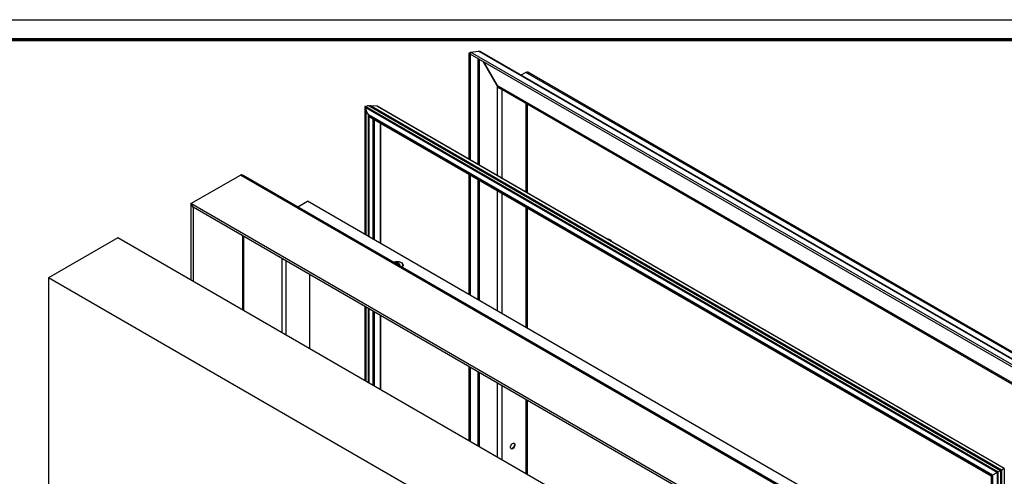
# Paper-space layout 'Sub assem IG' of a CAD drawing. Header units: millimetres. Extents: x 7 to 291, y 7 to 204.
# Tile 4 of 5: x 140 to 240, y 157 to 204. Entities that reach past the tile are written whole.
import ezdxf

# ---------------------------------------------------------------- set-up
doc = ezdxf.new("R2010")
doc.units = ezdxf.units.MM
doc.layers.add('BORDERS', color=7, linetype='Continuous')
doc.layers.add('TEXT_SHEET_FORMAT', color=7, linetype='Continuous')

psp = doc.layouts.new('Sub assem IG')

# ---------------------------------------------------------------- linework, layer by layer
at = {"color": 7, "linetype": 'Continuous', "lineweight": 25}
for p, q in [((185.79, 200.39), (185.63, 200.38)), ((185.63, 200.38), (185.75, 200.25)), ((185.63, 200.38), (185.63, 189.56)), ((185.78, 200.26), (185.75, 200.25)), ((185.75, 200.25), (185.75, 189.49)), ((185.81, 200.48), (185.77, 200.26)), ((249.76, 163.32), (185.77, 200.26)), ((185.81, 200.48), (186.62, 200.56)), ((249.81, 163.54), (185.81, 200.48)), ((250.27, 163.81), (186.62, 200.56)), ((250.37, 163.81), (186.75, 200.54)), ((188.51, 197.08), (187.12, 199.48)), ((187.14, 199.47), (188.52, 197.08)), ((191.45, 198.41), (190.94, 198.11)), ((250.83, 164.14), (191.45, 198.41)), ((250.98, 164.16), (191.65, 198.42)), ((188.52, 197.08), (188.51, 197.08)), ((248.39, 162.52), (188.52, 197.08)), ((188.77, 196.82), (248.28, 162.46)), ((239.89, 157.78), (175.47, 194.97)), ((239.98, 157.83), (175.59, 195.01)), ((176.27, 194.95), (175.59, 195.01)), ((175.02, 194.91), (175.02, 181.87)), ((239.57, 157.6), (175.05, 194.85)), ((175.05, 194.85), (175.12, 194.78)), ((239.65, 157.64), (175.06, 194.93)), ((239.55, 157.59), (175.12, 194.78)), ((175.12, 194.7), (175.12, 181.81)), ((175.39, 194.09), (175.36, 194.01)), ((239, 157.27), (175.36, 194.01)), ((175.36, 194), (175.36, 181.67)), ((239.08, 157.32), (175.39, 194.09)), ((240.27, 158), (176.27, 194.95)), ((240.28, 158.01), (176.32, 194.93)), ((175.4, 193.93), (238.95, 157.24)), ((175.46, 181.61), (175.46, 193.9)), ((175.86, 181.38), (175.86, 193.67)), ((176.65, 180.93), (176.65, 193.21)), ((157.27, 185.02), (162.32, 187.93)), ((227.37, 150.38), (162.32, 187.93)), ((185.63, 188.03), (185.63, 175.75)), ((185.75, 187.96), (185.75, 175.67)), ((227.49, 150.45), (162.6, 187.9)), ((222.32, 147.46), (157.27, 185.02)), ((157.48, 184.65), (157.27, 185.02)), ((157.27, 185.02), (157.27, 177.22)), ((168.16, 184.69), (169.15, 185.26)), ((228.47, 151.01), (169.15, 185.26)), ((222.11, 147.34), (157.48, 184.65)), ((157.48, 184.65), (157.48, 177.1)), ((149.81, 181.53), (142.74, 177.44)), ((215.57, 143.56), (149.81, 181.53)), ((208.5, 139.48), (142.74, 177.44)), ((142.74, 177.44), (142.74, 114.95)), ((169.36, 177.79), (169.36, 170.24)), ((175.02, 174.52), (175.02, 166.97)), ((175.12, 174.47), (175.12, 166.92)), ((175.36, 174.32), (175.36, 166.77)), ((175.46, 166.72), (175.46, 174.27)), ((175.86, 166.49), (175.86, 174.04)), ((176.65, 166.03), (176.65, 173.58)), ((185.63, 168.4), (185.63, 160.85)), ((185.75, 168.33), (185.75, 160.77)), ((239.89, 157.78), (239.89, 77.32)), ((240.27, 158), (239.98, 157.83)), ((239.98, 157.83), (239.98, 77.39)), ((240.27, 158), (240.27, 78.02)), ((238.95, 157.24), (238.95, 77.77)), ((239.08, 157.32), (239, 157.27)), ((239, 157.27), (239, 77.7)), ((239.08, 157.32), (239.08, 77.68)), ((239.57, 157.6), (239.55, 157.59)), ((239.55, 157.59), (239.55, 77.11)), ((239.57, 157.6), (239.57, 77.01)), ((239.65, 76.97), (239.65, 157.64))]:
    psp.add_line(p, q, dxfattribs=at)
at = {"color": 8, "linetype": 'Continuous', "lineweight": 25}
for p, q in [((186.56, 199.8), (186.56, 189.02)), ((186.68, 199.73), (186.68, 188.95)), ((188.51, 197.08), (188.51, 187.9)), ((189, 196.69), (189, 187.61)), ((191.44, 195.28), (191.44, 186.2)), ((191.58, 195.2), (191.58, 186.12)), ((175.05, 181.86), (175.05, 194.85)), ((175.44, 181.63), (175.44, 193.91)), ((175.99, 181.31), (175.99, 193.59)), ((176.6, 180.96), (176.6, 193.24)), ((186.56, 187.49), (186.56, 175.21)), ((186.68, 187.42), (186.68, 175.14)), ((188.51, 186.37), (188.51, 174.08)), ((189, 186.08), (189, 173.8)), ((191.44, 184.67), (191.44, 172.39)), ((191.58, 184.59), (191.58, 172.31)), ((162.53, 181.73), (162.53, 174.18)), ((162.64, 181.67), (162.64, 174.12)), ((166.54, 179.42), (166.54, 171.87)), ((166.96, 179.18), (166.96, 171.63)), ((175.05, 166.96), (175.05, 174.51)), ((175.44, 166.73), (175.44, 174.28)), ((175.99, 166.41), (175.99, 173.96)), ((176.6, 166.06), (176.6, 173.61)), ((186.56, 167.86), (186.56, 160.31)), ((186.68, 167.79), (186.68, 160.24)), ((188.51, 166.74), (188.51, 159.19)), ((189, 166.45), (189, 158.9)), ((191.44, 165.04), (191.44, 157.49)), ((191.58, 164.96), (191.58, 157.41))]:
    psp.add_line(p, q, dxfattribs=at)
at = {"color": 7, "linetype": 'Continuous', "lineweight": 25, "flags": 128}
for points in [[(177.95, 179.04), (178.05, 179.07), (178.19, 179.1), (178.34, 179.1), (178.49, 179.09), (178.62, 179.05), (178.74, 179), (178.83, 178.93), (178.89, 178.86), (178.92, 178.77), (178.91, 178.69), (178.86, 178.6), (178.81, 178.55)], [(178.58, 178.68), (178.6, 178.71), (178.6, 178.77), (178.57, 178.83), (178.5, 178.88)], [(178.81, 178.55), (178.87, 178.62), (178.91, 178.7), (178.91, 178.79), (178.87, 178.87), (178.8, 178.95), (178.71, 179.01)], [(190.1, 160.02), (190.02, 159.99), (189.95, 160), (189.9, 160.04), (189.87, 160.11), (189.87, 160.2), (189.9, 160.3), (189.95, 160.4), (190.02, 160.49), (190.1, 160.55)], [(190.1, 160.55), (190.18, 160.58), (190.25, 160.58), (190.3, 160.54), (190.33, 160.47), (190.33, 160.37), (190.3, 160.27), (190.25, 160.17), (190.18, 160.08), (190.1, 160.02)]]:
    psp.add_lwpolyline(points, dxfattribs=at)
at = {"color": 7, "linetype": 'Continuous', "lineweight": 25}
for centre, radius, start, end in [((199.66, 180.68), 0.747, 33.8989, 86.1065), ((178.3, 178.14), 0.956, 64.8994, 110.7824), ((178.3, 178.44), 0.48, 65.3268, 103.453), ((189.42, 160.68), 0.92, 311.1278, 348.5365), ((243.86, 151.79), 7.18, 119.9375, 120.0257)]:
    psp.add_arc(centre, radius, start, end, dxfattribs=at)
for centre, major_axis, ratio, start_param, end_param in [((186.62, 200.2), (0.069, 0.353), 0.702383, 6.045658, 6.569176), ((191.51, 198.09), (0.093, 0.344), 0.688235, 6.101645, 6.886962), ((188.75, 197.22), (-0.247, 0.429), 0.577335, 1.570756, 2.624309), ((188.77, 197.23), (-0.247, 0.429), 0.577335, 1.570756, 2.356235), ((175.54, 194.46), (-0.297, 0.514), 0.577335, 5.64604, 6.644772), ((175.69, 194.66), (-0.191, 0.331), 0.577335, 5.899897, 6.429546), ((175.06, 194.89), (-0.0283, 0.049), 0.577335, 5.497828, 8.369672), ((175.54, 194.46), (-0.297, 0.514), 0.577335, 0.611074, 1.991105), ((175.4, 193.98), (-0.0283, 0.049), 0.577335, 0.515691, 2.356235), ((176.32, 194.79), (-0.085, 0.147), 0.577335, 5.497828, 5.899827), ((162.6, 187.44), (-0.283, 0.49), 0.577335, 5.497828, 6.283145), ((162.6, 187.44), (-0.283, 0.49), 0.577335, 5.497828, 6.283145), ((239.47, 157.54), (0.42, 0.243), 0.00007, 0.148253, 1.147006), ((239.73, 157.69), (0.27, 0.156), 0.00007, 0.40211, 0.931758), ((238.99, 157.27), (0.04, 0.0231), 0.00007, 1.301089, 3.141552), ((239.47, 157.54), (0.42, 0.243), 0.00007, 1.396472, 2.776503), ((239.61, 157.62), (0.04, 0.0231), 0.00007, 0.000041, 2.871885)]:
    psp.add_ellipse(centre, major_axis=major_axis, ratio=ratio, start_param=start_param, end_param=end_param, dxfattribs=at)
at = {"layer": 'BORDERS', "lineweight": 70}
psp.add_line((8.57, 201.78), (288.57, 201.78), dxfattribs=at)
at = {"layer": 'TEXT_SHEET_FORMAT'}
psp.add_line((6.57, 203.78), (290.57, 203.78), dxfattribs=at)

doc.saveas('drawing.dxf')
